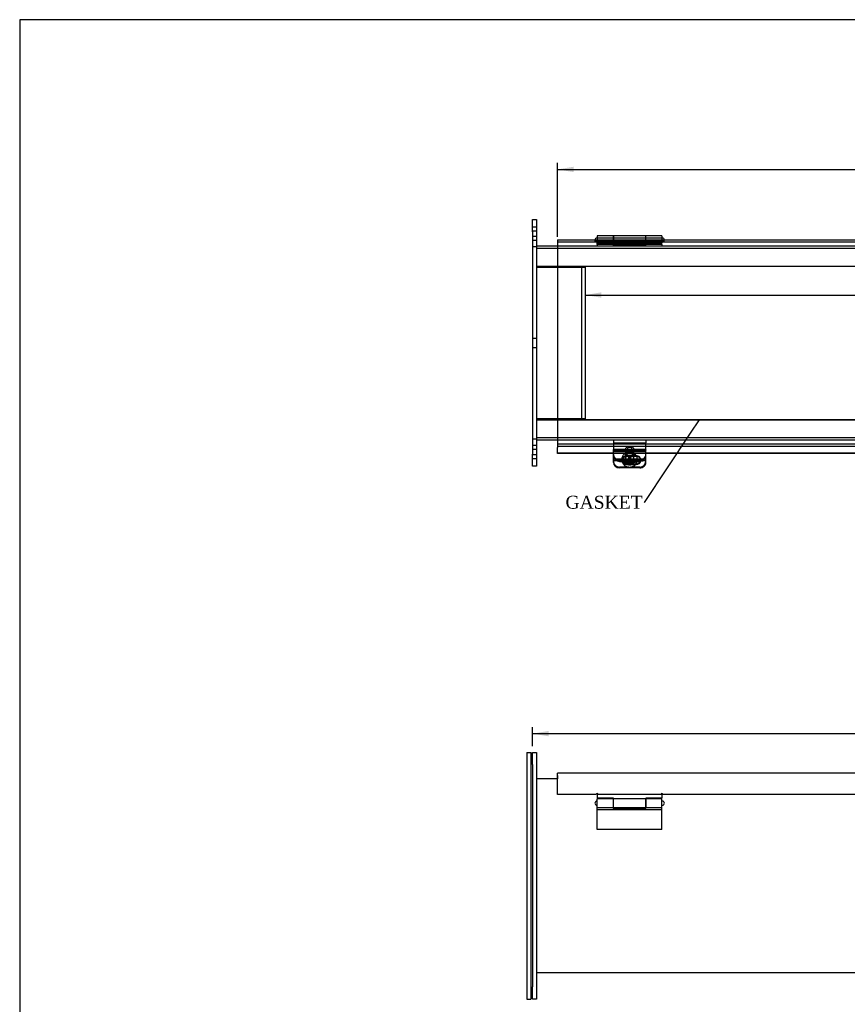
# Model space of a CAD drawing. Header units: inches. Extents: x 0.2 to 89.8, y -0.5 to 59.8.
# Tile 3 of 8: x 0.2 to 25.8, y 29.3 to 59.8. Entities that reach past the tile are written whole.
import ezdxf
from ezdxf import colors
from ezdxf.entities.mleader import LeaderData, LeaderLine
from ezdxf.enums import TextEntityAlignment as Align
from ezdxf.lldxf.tags import DXFTag
from ezdxf.math import Vec2, Vec3

# ---------------------------------------------------------------- set-up
doc = ezdxf.new("R2010")
doc.units = ezdxf.units.IN
doc.header["$MEASUREMENT"] = 0
for name, color, linetype in [('COM40176', 7, 'Continuous'), ('COM52631', 7, 'Continuous'), ('COM70666-2', 7, 'Continuous'), ('COM70693-9', 7, 'Continuous'), ('COM70694-9', 7, 'Continuous'), ('COM70695-2', 7, 'Continuous'), ('Default', 7, 'Continuous'), ('GSK10437', 7, 'Continuous'), ('GSK11095', 7, 'Continuous'), ('HNG86641-1', 7, 'Continuous'), ('HNG86641-2', 7, 'Continuous'), ('HNG86641-3', 7, 'Continuous'), ('SCS19420', 7, 'Continuous')]:
    doc.layers.add(name, color=color, linetype=linetype)
doc.styles.add('SEACAD_Times_New_Roman', font='times.ttf')
tags = doc.linetypes.add('HIDDEN2', pattern=[0.1875, 0.125, -0.0625]).pattern_tags.tags
tags[6:7] = [DXFTag(74, 4), DXFTag(75, 0), DXFTag(340, '0'), DXFTag(46, 0.0), DXFTag(50, 0.0), DXFTag(44, 0.0), DXFTag(45, 0.0)]
tags[4:5] = [DXFTag(74, 4), DXFTag(75, 0), DXFTag(340, '0'), DXFTag(46, 0.0), DXFTag(50, 0.0), DXFTag(44, 0.0), DXFTag(45, 0.0)]
doc.dimstyles.new('HAMMOND_(STH_-_66x44)', dxfattribs={"dimtxt": 0.4, "dimasz": 0.5, "dimexe": 0.2, "dimexo": 0.2, "dimgap": 0.1, "dimtad": 0, "dimtih": 1, "dimtoh": 1, "dimzin": 0, "dimdsep": 46, "dimtxsty": 'SEACAD_Times_New_Roman', "dimblk1": '_SE_FILLED', "dimblk2": '_SE_FILLED', "dimsah": 1, "dimcen": 0.2, "dimadec": 0, "dimazin": 0, "dimtfac": 0.8, "dimtofl": 0, "dimtmove": 0, "dimatfit": 3, "dimfxl": 1, "dimtolj": 1, "dimtzin": 0, "dimarcsym": 0})

# ---------------------------------------------------------------- blocks, each defined once
blk = doc.blocks.new('_SE_FILLED')
at = {"color": 0}
blk.add_line((0, 0), (-1, 0), dxfattribs=at)
blk.add_solid([(0, 0), (-1, -0.1665), (-1, 0.1665), (0, 0)], dxfattribs=at)
blk = doc.blocks.new('SE2')
at = {"layer": 'COM40176', "color": 7, "linetype": 'HIDDEN2'}
for p, q in [((18.593, 46.479), (18.593, 46.487)), ((19.593, 46.487), (18.593, 46.487)), ((18.593, 46.479), (18.593, 46.467)), ((19.593, 46.462), (18.593, 46.462)), ((19.593, 46.43), (18.593, 46.43)), ((19.297, 46.302), (19.016, 46.302)), ((19.297, 46.278), (19.016, 46.278)), ((19.593, 46.479), (19.593, 46.487)), ((19.593, 46.479), (19.593, 46.467)), ((18.593, 46.205), (19.593, 46.205)), ((18.875, 46.175), (18.875, 46.151)), ((19.016, 46.048), (19.292, 46.048)), ((19.016, 46.024), (19.272, 46.024)), ((19.437, 46.151), (19.437, 46.175)), ((19.069, 45.948), (18.781, 45.948)), ((19.405, 45.948), (19.117, 45.948))]:
    blk.add_line(p, q, dxfattribs=at)
at = {"layer": 'COM40176', "color": 7, "linetype": 'Continuous'}
for p, q in [((18.593, 46.242), (18.593, 46.467)), ((19.593, 46.467), (18.593, 46.467)), ((19.593, 46.242), (19.593, 46.467)), ((18.593, 46.148), (18.593, 46.242)), ((18.593, 46.095), (18.593, 46.148)), ((18.593, 46.148), (19.593, 46.148)), ((19.272, 46.024), (19.297, 46.024)), ((19.292, 46.048), (19.297, 46.048)), ((19.593, 46.148), (19.593, 46.242)), ((19.593, 46.095), (19.593, 46.148)), ((19.405, 45.924), (18.781, 45.924))]:
    blk.add_line(p, q, dxfattribs=at)
at = {"layer": 'COM40176', "color": 7, "linetype": 'HIDDEN2'}
for centre, major_axis, start_param, end_param in [((19.016, 46.175), (0.14, 0), 1.570796, 4.712389), ((19.016, 46.151), (0.14, 0), 1.570796, 4.712389), ((19.297, 46.175), (-0.14, 0), 2.930417, 4.712389), ((19.297, 46.151), (-0.14, 0), 3.121159, 4.712389), ((18.781, 46.119), (0.188, 0), 3.141593, 4.712389), ((19.405, 46.119), (0.188, 0), 4.712389, 6.283185)]:
    blk.add_ellipse(centre, major_axis=major_axis, ratio=0.906308, start_param=start_param, end_param=end_param, dxfattribs=at)
at = {"layer": 'COM40176', "color": 7, "linetype": 'Continuous'}
for centre, major_axis, start_param, end_param in [((18.781, 46.095), (-0.188, 0), 0, 1.570796), ((19.297, 46.175), (-0.14, 0), 1.570796, 2.930417), ((19.297, 46.151), (-0.14, 0), 1.570796, 3.121159), ((19.405, 46.095), (-0.188, 0), 1.570796, 3.141593)]:
    blk.add_ellipse(centre, major_axis=major_axis, ratio=0.906308, start_param=start_param, end_param=end_param, dxfattribs=at)
at = {"layer": 'COM52631', "color": 7, "linetype": 'HIDDEN2'}
for p, q in [((18.593, 46.789), (18.593, 46.694)), ((18.593, 46.694), (19.593, 46.694)), ((18.593, 46.694), (18.593, 46.666)), ((18.593, 46.666), (18.593, 46.487)), ((19.593, 46.789), (19.593, 46.694)), ((19.593, 46.666), (19.593, 46.694)), ((19.593, 46.487), (19.593, 46.666)), ((18.987, 46.392), (18.987, 46.352)), ((19.2, 46.352), (19.2, 46.392)), ((18.781, 46.165), (19.405, 46.165)), ((18.781, 46.125), (19.327, 46.125))]:
    blk.add_line(p, q, dxfattribs=at)
at = {"layer": 'COM52631', "color": 7, "linetype": 'Continuous'}
blk.add_line((19.327, 46.125), (19.405, 46.125), dxfattribs=at)
at = {"layer": 'COM52631', "color": 7, "linetype": 'HIDDEN2'}
for centre, start_param, end_param in [((18.781, 46.336), 0, 1.570796), ((18.781, 46.296), 0, 1.570796), ((19.405, 46.336), 1.570796, 3.141593), ((19.405, 46.296), 1.684063, 3.141593)]:
    blk.add_ellipse(centre, major_axis=(-0.188, 0), ratio=0.906308, start_param=start_param, end_param=end_param, dxfattribs=at)
for centre in [(19.093, 46.392), (19.093, 46.352)]:
    blk.add_ellipse(centre, major_axis=(0.107, 0), ratio=0.906308, dxfattribs=at)
at = {"layer": 'COM52631', "color": 7, "linetype": 'Continuous'}
blk.add_ellipse((19.405, 46.296), major_axis=(-0.188, 0), ratio=0.906308, start_param=1.570796, end_param=1.684063, dxfattribs=at)
at = {"layer": 'COM70666-2', "color": 7, "linetype": 'Continuous'}
for p, q in [((16.093, 53.226), (16.093, 53.601)), ((16.093, 53.601), (16.218, 53.601)), ((16.218, 53.601), (16.218, 53.226)), ((16.093, 53.226), (16.093, 46.351)), ((16.218, 53.226), (16.218, 46.351)), ((16.093, 45.976), (16.093, 46.351)), ((16.218, 46.351), (16.218, 45.976)), ((16.218, 45.976), (16.093, 45.976))]:
    blk.add_line(p, q, dxfattribs=at)
at = {"layer": 'COM70666-2', "color": 7, "linetype": 'HIDDEN2'}
for p, q in [((16.218, 53.367), (16.093, 53.367)), ((16.218, 53.242), (16.093, 53.242)), ((16.093, 53.086), (16.218, 53.086)), ((16.093, 52.961), (16.218, 52.961)), ((16.218, 52.757), (16.093, 52.757)), ((16.218, 49.929), (16.093, 49.929)), ((16.093, 49.648), (16.218, 49.648)), ((16.093, 46.82), (16.218, 46.82)), ((16.218, 46.617), (16.093, 46.617)), ((16.218, 46.492), (16.093, 46.492)), ((16.093, 46.336), (16.218, 46.336)), ((16.093, 46.211), (16.218, 46.211))]:
    blk.add_line(p, q, dxfattribs=at)
at = {"layer": 'COM70693-9', "color": 7, "linetype": 'Continuous'}
for p, q in [((16.218, 52.789), (16.859, 52.789)), ((16.218, 52.164), (16.859, 52.164)), ((16.218, 47.414), (16.859, 47.414)), ((16.218, 46.789), (16.859, 46.789))]:
    blk.add_line(p, q, dxfattribs=at)
at = {"layer": 'COM70693-9', "color": 7, "linetype": 'HIDDEN2'}
for p, q in [((16.218, 52.717), (51.968, 52.717)), ((16.859, 52.789), (51.327, 52.789)), ((16.859, 52.164), (51.327, 52.164)), ((16.859, 47.414), (51.327, 47.414)), ((16.218, 46.861), (51.968, 46.861)), ((16.859, 46.789), (51.327, 46.789))]:
    blk.add_line(p, q, dxfattribs=at)
at = {"layer": 'COM70694-9', "color": 7, "linetype": 'Continuous'}
for p, q in [((16.859, 52.975), (16.859, 52.867)), ((16.859, 52.975), (51.327, 52.975)), ((16.859, 52.867), (16.859, 46.708)), ((16.859, 46.708), (16.859, 46.6)), ((16.859, 46.6), (51.327, 46.6)), ((16.859, 46.6), (16.859, 46.555)), ((16.859, 46.382), (16.859, 46.555)), ((16.859, 46.364), (16.859, 46.382)), ((18.593, 46.382), (16.859, 46.382)), ((18.593, 46.364), (16.859, 46.364)), ((33.593, 46.382), (19.593, 46.382)), ((33.593, 46.364), (19.593, 46.364))]:
    blk.add_line(p, q, dxfattribs=at)
at = {"layer": 'COM70694-9', "color": 7, "linetype": 'HIDDEN2'}
for p, q in [((18.063, 52.903), (18.063, 52.975)), ((18.123, 52.975), (18.123, 52.903)), ((20.063, 52.903), (20.063, 52.975)), ((20.123, 52.975), (20.123, 52.903)), ((19.593, 46.382), (18.593, 46.382)), ((19.593, 46.364), (18.593, 46.364))]:
    blk.add_line(p, q, dxfattribs=at)
at = {"layer": 'COM70695-2', "color": 7, "linetype": 'Continuous'}
for p, q in [((16.218, 52.133), (16.859, 52.133)), ((16.859, 47.445), (16.218, 47.445))]:
    blk.add_line(p, q, dxfattribs=at)
at = {"layer": 'COM70695-2', "color": 7, "linetype": 'HIDDEN2'}
for p, q in [((16.859, 52.133), (17.718, 52.133)), ((17.718, 52.133), (17.718, 47.445)), ((17.718, 47.445), (16.859, 47.445))]:
    blk.add_line(p, q, dxfattribs=at)
at = {"layer": 'GSK11095', "color": 7, "linetype": 'HIDDEN2'}
for p, q in [((51.327, 52.903), (16.859, 52.903)), ((51.327, 52.153), (16.859, 52.153)), ((16.859, 52.153), (17.609, 52.153)), ((17.609, 52.153), (17.609, 52.153)), ((17.609, 52.153), (17.609, 47.422)), ((16.859, 47.422), (16.859, 47.422)), ((16.859, 47.422), (51.327, 47.422)), ((16.859, 47.422), (17.609, 47.422)), ((17.609, 47.422), (17.609, 47.422)), ((16.859, 46.672), (16.859, 46.672)), ((16.859, 46.672), (51.327, 46.672))]:
    blk.add_line(p, q, dxfattribs=at)
at = {"layer": 'GSK11095', "color": 7, "linetype": 'Continuous'}
for p, q in [((16.859, 52.903), (16.859, 52.903)), ((16.859, 52.903), (16.859, 52.153)), ((16.859, 52.903), (16.859, 52.903)), ((16.859, 52.153), (16.859, 52.153)), ((16.859, 52.153), (16.859, 52.153))]:
    blk.add_line(p, q, dxfattribs=at)
at = {"layer": 'HNG86641-1', "color": 7, "linetype": 'Continuous'}
for p, q in [((18.597, 53.103), (18.597, 52.975)), ((19.589, 53.103), (18.597, 53.103)), ((19.589, 52.975), (19.589, 53.103))]:
    blk.add_line(p, q, dxfattribs=at)
at = {"layer": 'HNG86641-1', "color": 7, "linetype": 'HIDDEN2'}
for p, q in [((19.589, 53.028), (18.597, 53.028)), ((18.597, 52.975), (18.597, 52.908)), ((19.589, 52.908), (19.589, 52.975)), ((18.093, 52.828), (18.093, 52.903)), ((20.093, 52.828), (18.093, 52.828)), ((19.589, 52.94), (18.597, 52.94)), ((19.589, 52.908), (18.597, 52.908)), ((18.597, 52.903), (18.597, 52.908)), ((18.597, 52.903), (18.597, 52.828)), ((19.589, 52.908), (19.589, 52.903)), ((19.589, 52.903), (19.589, 52.828)), ((20.093, 52.828), (20.093, 52.903))]:
    blk.add_line(p, q, dxfattribs=at)
at = {"layer": 'HNG86641-2', "color": 7, "linetype": 'Continuous'}
for p, q in [((18.093, 53.103), (18.093, 52.975)), ((18.589, 53.103), (18.093, 53.103)), ((18.589, 53.103), (18.589, 52.975)), ((19.597, 52.975), (19.597, 53.103)), ((20.093, 53.103), (19.597, 53.103)), ((20.093, 53.103), (20.093, 52.975))]:
    blk.add_line(p, q, dxfattribs=at)
at = {"layer": 'HNG86641-2', "color": 7, "linetype": 'HIDDEN2'}
for p, q in [((18.589, 53.028), (18.093, 53.028)), ((18.093, 52.975), (18.093, 52.903)), ((18.589, 52.975), (18.589, 52.83)), ((20.093, 53.028), (19.597, 53.028)), ((19.597, 52.83), (19.597, 52.975)), ((20.093, 52.975), (20.093, 52.903)), ((18.093, 52.929), (18.589, 52.929)), ((18.093, 52.883), (18.589, 52.883)), ((18.093, 52.864), (20.093, 52.864)), ((18.093, 52.828), (18.093, 52.789)), ((19.597, 52.872), (18.589, 52.872)), ((18.589, 52.83), (18.589, 52.796)), ((18.589, 52.796), (19.597, 52.796)), ((19.597, 52.929), (20.093, 52.929)), ((19.597, 52.883), (20.093, 52.883)), ((19.597, 52.796), (19.597, 52.83)), ((20.093, 52.828), (20.093, 52.789))]:
    blk.add_line(p, q, dxfattribs=at)
at = {"layer": 'HNG86641-3', "color": 7, "linetype": 'Continuous'}
for p, q in [((18.093, 53.028), (18.081, 53.028)), ((18.597, 53.028), (18.589, 53.028)), ((19.597, 53.028), (19.589, 53.028)), ((20.106, 53.028), (20.093, 53.028))]:
    blk.add_line(p, q, dxfattribs=at)
at = {"layer": 'HNG86641-3', "color": 7, "linetype": 'HIDDEN2'}
for p, q in [((18.589, 53.028), (18.093, 53.028)), ((19.589, 53.028), (18.597, 53.028)), ((20.093, 53.028), (19.597, 53.028))]:
    blk.add_line(p, q, dxfattribs=at)
for centre, start, end in [((18.081, 52.966), 171.2572, 270), ((20.106, 52.966), 0, 8.7428), ((20.106, 52.966), 270, 0)]:
    blk.add_arc(centre, 0.0625, start, end, dxfattribs=at)
at = {"layer": 'HNG86641-3', "color": 7, "linetype": 'Continuous'}
for centre, start, end in [((18.081, 52.966), 90, 171.2572), ((20.106, 52.966), 8.7428, 90)]:
    blk.add_arc(centre, 0.0625, start, end, dxfattribs=at)
at = {"layer": 'SCS19420', "color": 7, "linetype": 'HIDDEN2'}
for p, q in [((18.968, 46.484), (18.968, 46.201)), ((19.218, 46.201), (19.218, 46.484)), ((18.853, 46.188), (18.853, 46.176)), ((19.033, 46.186), (18.867, 46.186)), ((19.033, 46.158), (18.979, 46.158)), ((19.017, 46.2), (19.017, 46.181)), ((19.017, 46.2), (19.067, 46.2)), ((19.017, 46.181), (19.017, 46.181)), ((19.017, 46.181), (19.017, 46.148)), ((19.033, 46.181), (19.017, 46.181)), ((19.067, 46.155), (19.017, 46.155)), ((19.047, 46.2), (19.033, 46.186)), ((19.033, 46.186), (19.033, 46.186)), ((19.033, 46.186), (19.033, 46.158)), ((19.033, 46.158), (19.058, 46.181)), ((19.067, 46.181), (19.033, 46.181)), ((19.128, 46.271), (19.058, 46.271)), ((19.058, 46.271), (19.058, 46.24)), ((19.058, 46.24), (19.058, 46.229)), ((19.058, 46.229), (19.058, 46.181)), ((19.067, 46.245), (19.067, 46.226)), ((19.067, 46.245), (19.117, 46.245)), ((19.117, 46.226), (19.067, 46.226)), ((19.067, 46.226), (19.067, 46.181)), ((19.067, 46.155), (19.067, 46.148)), ((19.117, 46.245), (19.117, 46.226)), ((19.117, 46.181), (19.117, 46.226)), ((19.117, 46.2), (19.167, 46.2)), ((19.153, 46.181), (19.117, 46.181)), ((19.117, 46.155), (19.117, 46.148)), ((19.167, 46.155), (19.117, 46.155)), ((19.128, 46.271), (19.128, 46.24)), ((19.128, 46.229), (19.128, 46.24)), ((19.128, 46.181), (19.128, 46.229)), ((19.128, 46.181), (19.153, 46.158)), ((19.153, 46.186), (19.139, 46.2)), ((19.153, 46.186), (19.153, 46.186)), ((19.153, 46.158), (19.153, 46.186)), ((19.319, 46.186), (19.153, 46.186)), ((19.167, 46.181), (19.153, 46.181)), ((19.208, 46.158), (19.153, 46.158)), ((19.167, 46.2), (19.167, 46.181)), ((19.167, 46.148), (19.167, 46.181)), ((19.167, 46.181), (19.167, 46.181)), ((19.333, 46.176), (19.333, 46.188))]:
    blk.add_line(p, q, dxfattribs=at)
at = {"layer": 'SCS19420', "color": 7, "linetype": 'Continuous'}
for p, q in [((18.978, 46.095), (19.033, 46.095)), ((19.017, 46.148), (19.017, 46.136)), ((19.017, 46.136), (19.067, 46.136)), ((19.033, 46.122), (19.033, 46.135)), ((19.033, 46.095), (19.033, 46.122)), ((19.058, 46.072), (19.033, 46.095)), ((19.058, 46.105), (19.058, 46.099)), ((19.058, 46.099), (19.058, 46.072)), ((19.058, 46.072), (19.058, 46.021)), ((19.058, 46.045), (19.128, 46.045)), ((19.058, 46.021), (19.058, 46.013)), ((19.067, 46.148), (19.067, 46.136)), ((19.067, 46.136), (19.067, 46.09)), ((19.117, 46.109), (19.067, 46.109)), ((19.067, 46.09), (19.117, 46.09)), ((19.117, 46.148), (19.117, 46.136)), ((19.117, 46.136), (19.167, 46.136)), ((19.117, 46.09), (19.117, 46.136)), ((19.128, 46.099), (19.128, 46.105)), ((19.128, 46.072), (19.128, 46.099)), ((19.153, 46.095), (19.128, 46.072)), ((19.128, 46.021), (19.128, 46.072)), ((19.128, 46.013), (19.128, 46.021)), ((19.153, 46.135), (19.153, 46.122)), ((19.153, 46.122), (19.153, 46.095)), ((19.153, 46.095), (19.209, 46.095)), ((19.167, 46.136), (19.167, 46.148))]:
    blk.add_line(p, q, dxfattribs=at)
for centre, radius, start, end in [((18.886, 46.137), 0.0223, 184.8988, 222.8675), ((18.967, 46.281), 0.187, 238.3771, 273.3186), ((19.093, 51.825), 5.811, 269.6549, 270.3451), ((19.221, 46.276), 0.182, 266.1841, 302.1202), ((19.301, 46.137), 0.0223, 317.1374, 355.0963)]:
    blk.add_arc(centre, radius, start, end, dxfattribs=at)
at = {"layer": 'SCS19420', "color": 7, "linetype": 'HIDDEN2'}
for centre, radius, start, end in [((18.967, 46.341), 0.183, 237.9577, 273.8444), ((19.093, 50.303), 4.063, 269.5065, 270.4935), ((19.217, 46.351), 0.194, 267.1603, 301.0377)]:
    blk.add_arc(centre, radius, start, end, dxfattribs=at)
for centre, major_axis in [((19.093, 46.484), (0.125, 0)), ((19.093, 46.201), (-0.125, 0)), ((19.093, 46.51), (-0.065, 0))]:
    blk.add_ellipse(centre, major_axis=major_axis, ratio=0.906308, dxfattribs=at)
for centre, major_axis, start_param, end_param in [((19.093, 46.188), (0.24, 0), 0, 0.58397), ((19.093, 46.188), (0.24, 0), 2.81217, 3.141593), ((19.093, 46.157), (0.231, 0), 3.027001, 3.181561), ((19.093, 46.188), (0.24, 0), 5.683863, 5.98907), ((19.093, 46.157), (-0.231, 0), 3.101624, 3.256184), ((19.093, 46.188), (0.24, 0), 6.006445, 6.283185)]:
    blk.add_ellipse(centre, major_axis=major_axis, ratio=0.906308, start_param=start_param, end_param=end_param, dxfattribs=at)
at = {"layer": 'SCS19420', "color": 7, "linetype": 'Continuous'}
for major_axis, start_param, end_param in [((0.231, 0), 3.181561, 3.243651), ((-0.231, 0), 3.039534, 3.101624)]:
    blk.add_ellipse((19.093, 46.157), major_axis=major_axis, ratio=0.906308, start_param=start_param, end_param=end_param, dxfattribs=at)
at = {"layer": 'SCS19420', "color": 7, "linetype": 'HIDDEN2'}
for points, knots in [([(19.292, 46.31), (19.288, 46.316), (19.278, 46.33), (19.255, 46.352), (19.226, 46.373), (19.193, 46.389), (19.158, 46.401), (19.122, 46.408), (19.084, 46.409), (19.047, 46.405), (19.011, 46.396), (18.977, 46.382), (18.945, 46.363), (18.917, 46.339), (18.894, 46.313), (18.877, 46.285), (18.87, 46.268), (18.867, 46.26)], [0, 0, 0, 0, 0.039412, 0.10913, 0.179006, 0.24903, 0.319178, 0.389424, 0.459743, 0.530113, 0.600508, 0.670902, 0.741265, 0.811558, 0.88174, 0.951769, 1, 1, 1, 1]), ([(18.854, 46.176), (18.854, 46.168), (18.854, 46.159), (18.855, 46.15), (18.855, 46.148)], [0, 0, 0, 0, 0.03248869, 0.03852271, 0.03852271, 0.03852271, 0.03852271]), ([(18.864, 46.181), (18.864, 46.183), (18.865, 46.185), (18.867, 46.187), (18.868, 46.187), (18.87, 46.186)], [0, 0, 0, 0, 0.5, 0.5, 1, 1, 1, 1]), ([(19.058, 46.211), (19.054, 46.207), (19.049, 46.202), (19.042, 46.195), (19.039, 46.192), (19.036, 46.188), (19.036, 46.187), (19.034, 46.184), (19.033, 46.183), (19.033, 46.181)], [0, 0, 0, 0, 0.5, 0.5, 0.75, 0.75, 0.875, 0.875, 1, 1, 1, 1]), ([(19.153, 46.181), (19.153, 46.183), (19.153, 46.184), (19.151, 46.187), (19.15, 46.188), (19.147, 46.192), (19.145, 46.195), (19.138, 46.202), (19.133, 46.207), (19.128, 46.211)], [0, 0, 0, 0, 0.125, 0.125, 0.25, 0.25, 0.5, 0.5, 1, 1, 1, 1]), ([(19.317, 46.186), (19.318, 46.187), (19.32, 46.187), (19.322, 46.185), (19.323, 46.183), (19.323, 46.181)], [0, 0, 0, 0, 0.5, 0.5, 1, 1, 1, 1]), ([(19.332, 46.148), (19.332, 46.152), (19.333, 46.161), (19.333, 46.17), (19.333, 46.176)], [0.96193963, 0.96193963, 0.96193963, 0.96193963, 0.97686846, 1, 1, 1, 1])]:
    blk.add_open_spline(points, degree=3, knots=knots, dxfattribs=at)
at = {"layer": 'SCS19420', "color": 7, "linetype": 'Continuous'}
for points, knots in [([(18.855, 46.148), (18.856, 46.138), (18.861, 46.116), (18.872, 46.084), (18.89, 46.053), (18.912, 46.025), (18.938, 46), (18.968, 45.979), (19.001, 45.963), (19.037, 45.952), (19.074, 45.947), (19.112, 45.947), (19.149, 45.952), (19.185, 45.963), (19.219, 45.98), (19.25, 46.001), (19.277, 46.027), (19.299, 46.056), (19.316, 46.089), (19.327, 46.12), (19.331, 46.14), (19.332, 46.148)], [0.0385227, 0.0385227, 0.0385227, 0.0385227, 0.0811126, 0.1296174, 0.1781309, 0.226773, 0.2756419, 0.3248048, 0.3742945, 0.4241118, 0.4742329, 0.5246175, 0.575213, 0.6259337, 0.6766965, 0.7274024, 0.777943, 0.828216, 0.8781441, 0.927691, 0.9619396, 0.9619396, 0.9619396, 0.9619396]), ([(19.033, 46.135), (19.033, 46.134), (19.034, 46.132), (19.035, 46.129), (19.036, 46.128), (19.039, 46.124), (19.042, 46.122), (19.049, 46.114), (19.053, 46.11), (19.058, 46.105)], [0, 0, 0, 0, 0.125, 0.125, 0.25, 0.25, 0.5, 0.5, 1, 1, 1, 1]), ([(19.128, 46.105), (19.133, 46.11), (19.138, 46.114), (19.145, 46.122), (19.147, 46.124), (19.15, 46.128), (19.151, 46.129), (19.153, 46.132), (19.153, 46.134), (19.153, 46.135)], [0, 0, 0, 0, 0.5, 0.5, 0.75, 0.75, 0.875, 0.875, 1, 1, 1, 1])]:
    blk.add_open_spline(points, degree=3, knots=knots, dxfattribs=at)
blk = doc.blocks.new('SE7')
at = {"layer": 'COM70666-2', "color": 7, "linetype": 'Continuous'}
for p, q in [((16.093, 37.123), (16.218, 37.123)), ((16.093, 36.748), (16.093, 37.123)), ((16.218, 37.123), (16.218, 36.748)), ((16.093, 36.748), (16.093, 29.873)), ((16.218, 36.748), (16.218, 29.873)), ((16.093, 29.498), (16.093, 29.873)), ((16.218, 29.873), (16.218, 29.498)), ((16.218, 29.498), (16.093, 29.498))]:
    blk.add_line(p, q, dxfattribs=at)
at = {"layer": 'COM70693-9', "color": 7, "linetype": 'Continuous'}
for p, q in [((16.859, 36.31), (16.218, 36.31)), ((51.968, 30.31), (16.218, 30.31))]:
    blk.add_line(p, q, dxfattribs=at)
at = {"layer": 'COM70694-9', "color": 7, "linetype": 'Continuous'}
for p, q in [((16.859, 36.374), (16.859, 36.482)), ((51.327, 36.482), (16.859, 36.482)), ((16.859, 35.826), (16.859, 36.374)), ((18.063, 35.826), (16.859, 35.826)), ((20.063, 35.826), (18.123, 35.826)), ((33.063, 35.826), (20.123, 35.826))]:
    blk.add_line(p, q, dxfattribs=at)
for centre in [(18.093, 35.826), (20.093, 35.826)]:
    blk.add_arc(centre, 0.03, 0, 180, dxfattribs=at)
at = {"layer": 'GSK10437', "color": 7, "linetype": 'Continuous'}
for p, q in [((15.918, 37.123), (15.918, 36.748)), ((15.918, 37.123), (16.043, 37.123)), ((16.043, 37.123), (16.043, 36.748)), ((15.918, 36.748), (15.918, 29.873)), ((16.043, 36.748), (16.043, 29.873)), ((15.918, 29.873), (15.918, 29.498)), ((16.043, 29.873), (16.043, 29.498)), ((15.918, 29.498), (16.043, 29.498))]:
    blk.add_line(p, q, dxfattribs=at)
at = {"layer": 'GSK11095', "color": 7, "linetype": 'Continuous'}
for q in [(16.859, 36.41), (16.859, 36.31), (16.859, 36.41)]:
    blk.add_line((16.859, 36.41), q, dxfattribs=at)
at = {"layer": 'HNG86641-1', "color": 7, "linetype": 'Continuous'}
for p, q in [((18.093, 35.856), (18.093, 35.716)), ((18.597, 35.716), (18.093, 35.716)), ((18.597, 35.693), (18.597, 35.716)), ((18.597, 35.418), (18.597, 35.693)), ((19.589, 35.693), (18.597, 35.693)), ((20.093, 35.716), (19.589, 35.716)), ((19.589, 35.716), (19.589, 35.693)), ((19.589, 35.693), (19.589, 35.418)), ((20.093, 35.856), (20.093, 35.716)), ((18.597, 35.418), (19.589, 35.418))]:
    blk.add_line(p, q, dxfattribs=at)
at = {"layer": 'HNG86641-2', "color": 7, "linetype": 'Continuous'}
for p, q in [((18.093, 35.418), (18.093, 35.693)), ((18.589, 35.693), (18.093, 35.693)), ((18.589, 35.693), (18.589, 35.418)), ((19.597, 35.418), (19.597, 35.693)), ((20.093, 35.693), (19.597, 35.693)), ((20.093, 35.418), (20.093, 35.693)), ((18.093, 35.35), (18.093, 35.418)), ((18.093, 35.418), (18.589, 35.418)), ((18.093, 34.743), (18.093, 35.35)), ((20.093, 35.35), (18.093, 35.35)), ((18.589, 35.418), (18.589, 35.396)), ((18.589, 35.396), (19.597, 35.396)), ((19.597, 35.396), (19.597, 35.418)), ((19.597, 35.418), (20.093, 35.418)), ((20.093, 35.35), (20.093, 35.418)), ((20.093, 34.743), (20.093, 35.35)), ((20.093, 34.743), (18.093, 34.743))]:
    blk.add_line(p, q, dxfattribs=at)
at = {"layer": 'HNG86641-3', "color": 7, "linetype": 'Continuous'}
for p, q in [((18.093, 35.618), (18.081, 35.618)), ((18.081, 35.493), (18.093, 35.493)), ((18.597, 35.618), (18.589, 35.618)), ((18.589, 35.493), (18.597, 35.493)), ((19.597, 35.618), (19.589, 35.618)), ((19.589, 35.493), (19.597, 35.493)), ((20.106, 35.618), (20.093, 35.618)), ((20.093, 35.493), (20.106, 35.493))]:
    blk.add_line(p, q, dxfattribs=at)
for centre, start, end in [((18.081, 35.556), 90, 270), ((20.106, 35.556), 270, 90)]:
    blk.add_arc(centre, 0.0625, start, end, dxfattribs=at)
blk = doc.blocks.new('DMBLK165')
at = {"layer": 'Default', "linetype": 'Continuous', "transparency": 16777216}
for points in [[(17.359, 55.235), (16.859, 55.152), (17.359, 55.069)], [(50.827, 55.235), (50.827, 55.069), (51.327, 55.152)]]:
    blk.add_hatch(color=7, dxfattribs=at).paths.add_polyline_path(points)
at = {"layer": 'Default', "color": 7, "linetype": 'Continuous', "transparency": 16777216}
for p, q in [((16.859, 53.067), (16.859, 55.352)), ((16.859, 55.152), (33.114, 55.152)), ((35.072, 55.152), (51.327, 55.152)), ((51.327, 49.988), (51.327, 55.352))]:
    blk.add_line(p, q, dxfattribs=at)
at = {"layer": 'Default', "color": 7, "linetype": 'Continuous', "transparency": 16777216, "style": 'SEACAD_Times_New_Roman'}
for s, p in [('34.47', (33.411, 55.352)), ('DOOR', (33.254, 54.752))]:
    blk.add_text(s, height=0.4, dxfattribs=at).set_placement(p, align=Align.TOP_LEFT)
blk = doc.blocks.new('DMBLK180')
at = {"layer": 'Default', "linetype": 'Continuous', "transparency": 16777216}
for points in [[(16.593, 37.79), (16.093, 37.707), (16.593, 37.623)], [(51.593, 37.79), (51.593, 37.623), (52.093, 37.707)]]:
    blk.add_hatch(color=7, dxfattribs=at).paths.add_polyline_path(points)
at = {"layer": 'Default', "color": 7, "linetype": 'Continuous', "transparency": 16777216}
for p, q in [((16.093, 37.323), (16.093, 37.907)), ((52.093, 36.948), (52.093, 37.907)), ((16.093, 37.707), (33.271, 37.707)), ((34.916, 37.707), (52.093, 37.707))]:
    blk.add_line(p, q, dxfattribs=at)
at = {"layer": 'Default', "color": 7, "linetype": 'Continuous', "transparency": 16777216, "style": 'SEACAD_Times_New_Roman'}
blk.add_text('36.00', height=0.4, dxfattribs=at).set_placement((33.411, 37.907), align=Align.TOP_LEFT)
blk = doc.blocks.new('DMBLK181')
at = {"layer": 'Default', "linetype": 'Continuous', "transparency": 16777216}
for points in [[(18.218, 51.185), (18.218, 51.352), (17.718, 51.269)], [(49.968, 51.185), (50.468, 51.269), (49.968, 51.352)]]:
    blk.add_hatch(color=7, dxfattribs=at).paths.add_polyline_path(points)
at = {"layer": 'Default', "color": 7, "linetype": 'Continuous', "transparency": 16777216}
for p, q in [((17.718, 51.269), (33.271, 51.269)), ((34.916, 51.269), (50.468, 51.269))]:
    blk.add_line(p, q, dxfattribs=at)
at = {"layer": 'Default', "color": 7, "linetype": 'Continuous', "transparency": 16777216, "style": 'SEACAD_Times_New_Roman'}
blk.add_text('32.75', height=0.4, dxfattribs=at).set_placement((33.411, 51.469), align=Align.TOP_LEFT)
blk = doc.blocks.new('BORDER')
at = {"layer": 'Default', "color": 7, "linetype": 'Continuous'}
for p, q in [((0, 27.86), (-41.86, 27.86)), ((-41.86, 27.86), (-41.86, 0))]:
    blk.add_line(p, q, dxfattribs=at)

msp = doc.modelspace()

# ---------------------------------------------------------------- block references
at = {"layer": 'Default', "color": 7, "xscale": 2.14, "yscale": 2.14, "zscale": 2.14}
msp.add_blockref('BORDER', (89.818, 0.161), dxfattribs=at)
at = {"layer": 'Default'}
for name in ['SE2', 'SE7']:
    msp.add_blockref(name, (0, 0), dxfattribs=at)

# ---------------------------------------------------------------- dimensions: what is measured, and where the dimension line sits
at = {"layer": 'Default', "color": 7, "linetype": 'Continuous'}
dim = msp.add_linear_dim(base=(51.327, 55.152), p1=(16.859, 52.867), p2=(51.327, 49.788), text='\\A1;<>\\PDOOR', dimstyle='HAMMOND_(STH_-_66x44)', dxfattribs=at)
dim.commit()
dim.dimension.update_dxf_attribs({"geometry": 'DMBLK165', "text_midpoint": (34.093, 55.152), "dimtype": 160})
for base, p1, p2, picture, middle in [((17.718, 51.269), (17.718, 52.133), (50.468, 52.133), 'DMBLK181', (34.093, 51.269)), ((16.093, 37.707), (16.093, 36.748), (52.093, 36.748), 'DMBLK180', (34.093, 37.707))]:
    dim = msp.add_linear_dim(base=base, p1=p1, p2=p2, angle=0, text='\\A1;<>', dimstyle='HAMMOND_(STH_-_66x44)', dxfattribs=at)
    dim.commit()
    dim.dimension.update_dxf_attribs({"geometry": picture, "text_midpoint": middle, "dimtype": 161})

# ---------------------------------------------------------------- leaders
ml = msp.add_multileader_mtext('Standard', dxfattribs=at)
ml.set_content('{\\pxsm0.9;\\fTimes New Roman|b0||i0||c0|p34;\\W1.;GASKET\\P}', color=7)
ml.set_leader_properties()
ml.set_arrow_properties(name='_SE_FILLED')
ml.build(insert=Vec2(0, 0))
ml.multileader.update_dxf_attribs({"dogleg_length": 0, "arrow_head_size": 0.5})
ctx = ml.context
ctx.base_point, ctx.char_height, ctx.arrow_head_size, ctx.landing_gap_size = Vec3(17.021, 44.746), 0.4, 0.5, 0.14
notes = []
notes.append((ctx, [(0, (1, 1, 0), (19.546, 44.856), (-1, 0), 0, [(0, [(21.243, 47.414)], 0, [])])]))
ctx.mtext.insert = Vec3(17.111, 45.061)
for ctx, leaders in notes:
    for number, flags, end, landing, length, lines in leaders:
        leader = LeaderData()
        leader.index, (leader.has_last_leader_line, leader.has_dogleg_vector, leader.attachment_direction) = number, flags
        leader.last_leader_point, leader.dogleg_vector, leader.dogleg_length = Vec3(end), Vec3(landing), length
        for number, points, colour, breaks in lines:
            line = LeaderLine()
            line.index, line.vertices, line.color, line.breaks = number, Vec3.list(points), colors.encode_raw_color(colour), breaks
            leader.lines.append(line)
        ctx.leaders.append(leader)

doc.saveas('drawing.dxf')
